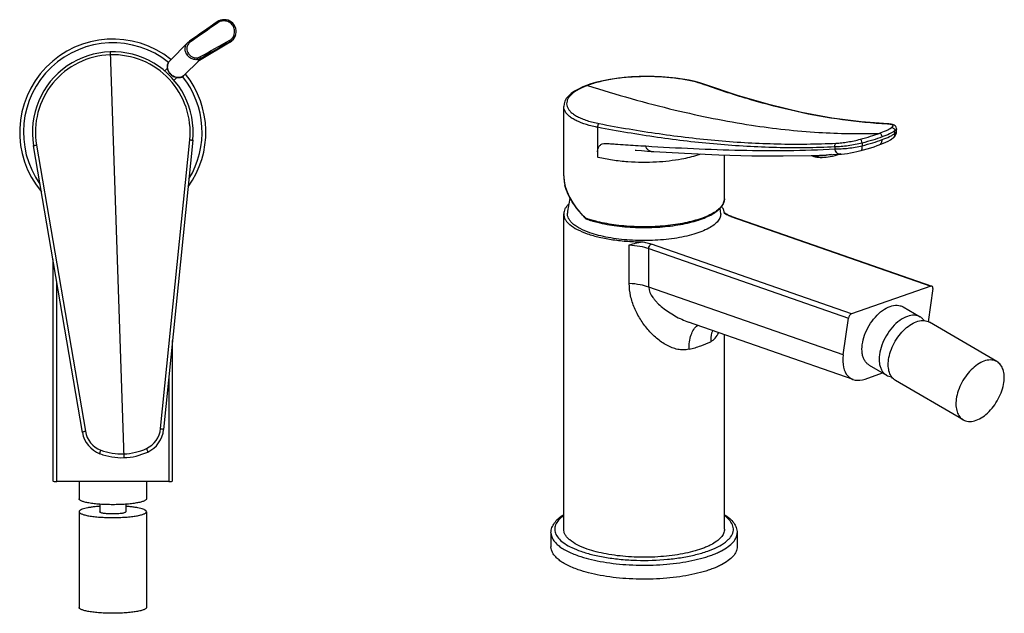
# Model space of a CAD drawing. Header units: millimetres. Extents: x 223 to 521, y -32 to 316.
# Tile 1 of 2: x 223 to 486, y -32 to 127. Entities that reach past the tile are written whole.
import ezdxf

# ---------------------------------------------------------------- set-up
doc = ezdxf.new("R2010")
doc.units = ezdxf.units.MM
doc.header["$LTSCALE"] = 30.734
doc.layers.get('0').update_dxf_attribs({"linetype": 'CONTINUOUS'})

msp = doc.modelspace()

# ---------------------------------------------------------------- linework, layer by layer
at = {"color": 7, "linetype": 'CONTINUOUS'}
for p, q in [((275.92, 126.46), (275.47, 126.19)), ((279.97, 125.4), (279.92, 125.47)), ((279.97, 125.4), (279.97, 125.4)), ((280.01, 125.35), (279.97, 125.4)), ((280.03, 125.3), (280.01, 125.35)), ((280.17, 122.17), (280.26, 122.38)), ((280.31, 122.51), (280.26, 122.38)), ((262.75, 115.81), (267.59, 120.65)), ((268.05, 121.03), (267.98, 120.98)), ((267.98, 120.98), (267.98, 120.98)), ((278.92, 120.8), (270.67, 115.92)), ((278.92, 120.8), (279.33, 121.09)), ((278.92, 120.8), (278.92, 120.8)), ((270.56, 115.84), (270.67, 115.92)), ((262.15, 113.8), (261.43, 113.08)), ((266.64, 111.92), (270.51, 115.79)), ((270.51, 115.79), (270.56, 115.84)), ((264.63, 111.33), (263.91, 110.6)), ((375.43, 109.6), (374.25, 109.19)), ((374.25, 109.19), (374.25, 109.19)), ((405.96, 109.43), (405.96, 109.43)), ((368.16, 85.01), (368.16, 103.57)), ((454.97, 98.9), (454.97, 98.9)), ((455.12, 98.89), (454.97, 98.9)), ((457.22, 96.96), (457.22, 97.61)), ((457.22, 97.61), (457.22, 97.61)), ((455.98, 94.9), (455.98, 94.9)), ((457.05, 96.11), (457.17, 96.51)), ((457.17, 96.51), (457.22, 96.96)), ((239.41, 16.37), (226.32, 93.07)), ((268.91, 94.54), (261.12, 17.12)), ((452.57, 93.3), (452.58, 93.3)), ((387.24, 91.91), (387.28, 91.9)), ((387.28, 91.9), (388.94, 91.75)), ((387.41, 91.89), (387.52, 91.89)), ((388.94, 91.75), (389.76, 91.69)), ((389.76, 91.69), (390.61, 91.62)), ((390.61, 91.62), (391.54, 91.55)), ((391.54, 91.55), (392.19, 91.51)), ((392.19, 91.51), (392.27, 91.5)), ((411.16, 78.87), (411.16, 90.6)), ((426.87, 90.35), (434.81, 90.49)), ((434.74, 90.35), (434.74, 90.35)), ((434.81, 90.49), (441.99, 90.81)), ((441.58, 90.68), (442.43, 90.96)), ((441.99, 90.81), (441.99, 90.81)), ((447.72, 91.78), (447.72, 91.78)), ((368.16, -9.52), (368.16, 74.84)), ((372.83, 74.82), (373.97, 73.61)), ((413.17, 74.16), (466.68, 55.51)), ((231.52, 62.62), (231.52, 3.39)), ((466.37, 55.49), (445.15, 48.1)), ((466.95, 54.85), (465.71, 45.97)), ((458.95, 49.95), (463.54, 47.27)), ((445.63, 30.53), (401.59, 45.88)), ((442.95, 37.13), (444.32, 46.96)), ((484.08, 35.31), (465.98, 45.85)), ((411.16, -9.52), (411.16, 42.55)), ((263.52, 3.39), (263.52, 40.94)), ((449.89, 34.39), (454.48, 31.72)), ((448.77, 30.65), (453.49, 32.3)), ((475.03, 19.75), (456.92, 30.3)), ((262.52, 3.21), (232.52, 3.21)), ((238.52, 3.21), (238.52, -1.39)), ((256.52, 3.21), (256.52, -1.39)), ((238.52, -4.84), (238.52, -30.44)), ((244.02, -2.83), (244.02, -4.84)), ((251.02, -2.83), (251.02, -4.84)), ((256.52, -4.84), (256.52, -30.44)), ((364.76, -10.46), (364.76, -14.21)), ((414.56, -10.46), (414.56, -14.21))]:
    msp.add_line(p, q, dxfattribs=at)
at = {"color": 9, "linetype": 'CONTINUOUS'}
for p, q in [((275.71, 126.01), (275.63, 125.96)), ((279.6, 125.22), (279.63, 125.17)), ((270.28, 115.72), (278.92, 120.84)), ((278.95, 120.9), (278.88, 120.87)), ((278.92, 120.84), (278.95, 120.9)), ((246.78, 118.18), (250.51, 9.63)), ((270.28, 115.72), (270.98, 116.41)), ((405.93, 109.34), (405.66, 109.43)), ((405.93, 109.34), (405.66, 109.43)), ((377.23, 97.99), (377.23, 90.06)), ((456.76, 96.33), (456.76, 97.04)), ((227.11, 93.25), (240.19, 16.7)), ((260.32, 17.4), (268.11, 94.66)), ((440.72, 92.74), (440.72, 92.23)), ((448.02, 93.78), (448.02, 93.07)), ((412.84, 74.15), (466.37, 55.49)), ((374.12, 73.69), (374.08, 73.7)), ((385.7, 56.22), (385.7, 66.53)), ((445.15, 48.1), (391.63, 66.76)), ((390.92, 55.26), (390.92, 65.57)), ((390.92, 65.57), (444.32, 46.96)), ((232.52, 3.21), (232.52, 56.76)), ((442.95, 37.13), (390.92, 55.26)), ((262.52, 31), (262.52, 3.21))]:
    msp.add_line(p, q, dxfattribs=at)
at = {"color": 7, "linetype": 'CONTINUOUS'}
for points in [[(279.92, 125.47), (279.62, 125.84), (279.25, 126.16), (278.82, 126.42), (278.36, 126.62), (277.87, 126.74), (277.37, 126.78), (276.87, 126.74), (276.38, 126.64), (275.92, 126.46)], [(280.31, 122.51), (280.43, 122.9), (280.5, 123.4), (280.5, 123.91), (280.42, 124.4), (280.26, 124.87), (280.03, 125.3)], [(279.33, 121.09), (279.66, 121.4), (279.94, 121.77), (280.17, 122.17)], [(267.98, 120.98), (267.66, 120.72), (267.59, 120.65)], [(405.96, 109.43), (404.83, 109.8), (403.32, 110.21), (401.69, 110.57), (399.97, 110.89), (398.15, 111.15), (396.26, 111.35), (394.32, 111.5), (392.33, 111.58), (390.32, 111.61), (388.31, 111.57), (386.3, 111.48), (384.32, 111.32), (382.39, 111.09), (380.51, 110.81), (378.72, 110.46), (377.02, 110.06), (375.43, 109.6)], [(374.25, 109.19), (373.24, 108.78), (372.09, 108.24), (371.06, 107.65), (370.17, 107.02), (369.43, 106.35), (368.86, 105.66), (368.47, 104.96), (368.24, 104.27), (368.16, 103.56)], [(454.97, 98.9), (447.7, 99.45), (439.9, 100.48), (431.78, 101.99), (423.37, 104), (414.67, 106.52), (405.96, 109.43)], [(457.22, 97.61), (457.21, 97.71), (457.14, 97.99), (456.99, 98.24), (456.8, 98.43), (456.58, 98.57), (456.35, 98.67), (456.09, 98.75), (455.81, 98.81), (455.48, 98.85), (455.12, 98.89)], [(452.57, 93.3), (453, 93.46), (453.68, 93.73), (454.35, 94.03), (454.98, 94.33), (455.59, 94.66), (455.98, 94.9)], [(455.98, 94.9), (456.06, 94.96), (456.35, 95.18), (456.62, 95.44), (456.86, 95.75), (457.05, 96.11)], [(447.72, 91.78), (448.39, 91.96), (449.36, 92.24), (450.29, 92.52), (451.19, 92.81), (452.05, 93.1), (452.58, 93.3)], [(392.27, 91.5), (400.46, 91.05), (409.69, 90.64), (418.49, 90.4), (426.87, 90.35)], [(434.4, 90.49), (434.43, 90.48), (434.46, 90.47), (434.49, 90.46), (434.52, 90.44), (434.55, 90.43), (434.58, 90.42), (434.61, 90.41), (434.65, 90.39), (434.68, 90.38), (434.74, 90.35)], [(434.74, 90.35), (435.05, 90.23), (435.45, 90.12), (435.88, 90.04), (436.33, 89.98), (436.8, 89.96), (437.3, 89.95), (437.82, 89.97), (438.36, 90.02), (438.92, 90.08), (439.49, 90.17), (440.11, 90.3), (440.81, 90.46), (441.58, 90.68)], [(441.99, 90.81), (442.47, 90.84), (443.26, 90.92), (444.08, 91.03), (444.91, 91.16), (445.74, 91.32), (446.55, 91.49), (447.32, 91.67), (447.72, 91.78)], [(368.16, 85.01), (368.16, 84.88), (368.27, 83.56), (368.57, 82.18), (369.05, 80.75), (369.72, 79.28), (370.58, 77.79), (371.62, 76.3), (372.83, 74.82)]]:
    msp.add_lwpolyline(points, dxfattribs=at)
at = {"color": 9, "linetype": 'CONTINUOUS'}
for centre, radius, start, end in [((281.59, 122.05), 3.68, 120.2998, 122.228), ((277.49, 123.49), 2.97, 299.4524, 308.896), ((277.34, 123.57), 2.76, 337.3629, 346.7471), ((277.35, 123.62), 3.16, 327.7132, 337.0492), ((277.45, 123.46), 3.01, 337.2618, 339.0053), ((277.33, 123.62), 3.17, 337.051, 339.2332), ((247.52, 96.69), 23.9, 51.4175, 215.4461), ((269.41, 119.04), 2.09, 138.5469, 142.0161), ((269.46, 118.99), 2.16, 133.3663, 138.5368), ((269.52, 118.93), 2.24, 126.7297, 133.3567), ((269.55, 118.89), 2.29, 125.0379, 126.7475), ((247.5, 96.71), 20.68, 91.9152, 189.6409), ((247.54, 96.71), 20.68, 354.2938, 92.0196), ((268.89, 118.93), 3.5, 299.3551, 300.5163), ((268.83, 119.04), 3.63, 293.6275, 299.3181), ((247.52, 96.69), 23.9, 328.4896, 38.5845), ((382.36, 88.2), 22.4, 110.473, 111.1498), ((454.35, 90.11), 8.77, 85.9014, 87.1547), ((386.08, 125.9), 36.92, 256.1265, 256.3874), ((395.72, 117.16), 27.82, 287.4854, 289.0343), ((377.23, 85.01), 9.07, 180.0111, 182.5019), ((377.97, 85.06), 9.81, 182.5526, 187.4234), ((379.03, 85.2), 10.88, 187.4697, 192.2997), ((379.79, 85.37), 11.65, 192.286, 194.2796), ((382.94, 97.88), 25.75, 249.5812, 249.7005), ((382.87, 97.67), 25.53, 249.7005, 249.8558), ((382.72, 97.26), 25.09, 249.9693, 250.7811), ((383.09, 98.33), 26.22, 250.7811, 251.1817), ((383.45, 99.38), 27.33, 251.1833, 251.977), ((383.87, 100.69), 28.71, 251.9772, 252.7231), ((246.68, 17.82), 6.59, 189.7248, 249.2056), ((253.76, 18.06), 6.59, 294.7215, 354.21), ((249.94, 26.43), 15.79, 249.2278, 271.9219), ((249.92, 26.42), 15.79, 272.0116, 294.7049)]:
    msp.add_arc(centre, radius, start, end, dxfattribs=at)
at = {"color": 7, "linetype": 'CONTINUOUS'}
for centre, radius, start, end in [((247.52, 96.69), 24.9, 51.345, 219.9312), ((247.52, 96.69), 21.5, 354.2554, 189.6794), ((247.52, 96.69), 24.9, 324.0739, 38.655), ((389.24, 73.41), 20.14, 163.9614, 175.3704), ((390.14, 73.42), 20.08, 4.6101, 8.4143), ((408.52, 74.83), 2.64, 1.5389, 9.1383), ((413.8, 78.54), 4.28, 233.9226, 236.3384), ((416.39, 83.55), 9.92, 246.8009, 249.2952), ((417.01, 85.18), 11.68, 249.2536, 250.7973), ((374.18, 73.82), 0.301, 224.7193, 249.5558), ((382.52, 96.21), 24.2, 249.5646, 249.9847), ((382.75, 96.83), 24.86, 249.9847, 250.3971), ((382.98, 97.47), 25.53, 250.397, 250.802), ((383.32, 98.45), 26.57, 250.8048, 251.6215), ((383.64, 99.43), 27.6, 251.6185, 251.9748), ((246.7, 17.61), 7.4, 189.6794, 249.1382), ((253.76, 17.86), 7.4, 294.7965, 354.2554), ((249.94, 26.12), 16.5, 249.1382, 294.7965)]:
    msp.add_arc(centre, radius, start, end, dxfattribs=at)
for centre, major_axis, ratio, start_param, end_param in [((466.24, 54.6), (0.497, 0.88), 0.588846, 5.302708, 6.873504), ((445.03, 47.21), (0.497, 0.88), 0.588846, 0.590319, 2.161115), ((450.02, 39.59), (4.97, 8.8), 0.588846, -4.12207, -2.551274), ((232.52, 3.39), (1, 0), 0.176327, 3.141593, 4.712389), ((262.52, 3.39), (1, 0), 0.176327, -1.570796, 0)]:
    msp.add_ellipse(centre, major_axis=major_axis, ratio=ratio, start_param=start_param, end_param=end_param, dxfattribs=at)
at = {"color": 9, "linetype": 'CONTINUOUS'}
for points, knots in [([(279.6, 125.22), (279.39, 125.53), (278.85, 126.07), (277.81, 126.5), (276.69, 126.5), (276, 126.21), (275.71, 126.01)], [0, 0, 0, 0, 0.253714, 0.505044, 0.754631, 1, 1, 1, 1]), ([(275.47, 126.19), (275.48, 126.2), (275.51, 126.19), (275.59, 126.13), (275.68, 126.07), (275.71, 126.01)], [0, 0, 0, 0, 0.109945, 0.311358, 1, 1, 1, 1]), ([(279.6, 125.22), (279.64, 125.25), (279.72, 125.3), (279.84, 125.36), (279.91, 125.39), (279.96, 125.41), (279.97, 125.4)], [0, 0, 0, 0, 0.368766, 0.696244, 0.911695, 1, 1, 1, 1]), ([(280.03, 122.94), (280.12, 123.31), (280.14, 124.1), (279.85, 124.84), (279.63, 125.17)], [0, 0, 0, 0, 0.498278, 1, 1, 1, 1]), ([(280.01, 125.34), (280, 125.35), (279.97, 125.34), (279.92, 125.32), (279.83, 125.28), (279.77, 125.25), (279.74, 125.23)], [0, 0, 0, 0, 0.085916, 0.284745, 0.602565, 1, 1, 1, 1]), ([(278.82, 121.29), (279.06, 121.42), (279.49, 121.78), (279.78, 122.25), (279.89, 122.51)], [0, 0, 0, 0, 0.495938, 1, 1, 1, 1]), ([(278.93, 121.04), (278.91, 121.08), (278.89, 121.17), (278.85, 121.25), (278.82, 121.29)], [0, 0, 0, 0, 0.463817, 1, 1, 1, 1]), ([(280.23, 122.3), (280.09, 121.98), (279.73, 121.41), (279.2, 120.99), (278.92, 120.84)], [0, 0, 0, 0, 0.518838, 1, 1, 1, 1]), ([(267.35, 117.41), (267.18, 117.66), (266.92, 118.21), (266.83, 119.11), (267.04, 119.97), (267.39, 120.45), (267.59, 120.65)], [0, 0, 0, 0, 0.25766, 0.507685, 0.752806, 1, 1, 1, 1]), ([(267.76, 120.32), (267.63, 120.15), (267.41, 119.74), (267.27, 118.82), (267.51, 118.12), (267.77, 117.73)], [0, 0, 0, 0, 0.244558, 0.490522, 1, 1, 1, 1]), ([(267.98, 120.98), (267.99, 120.98), (268.03, 120.97), (268.12, 120.9), (268.19, 120.83), (268.23, 120.77)], [0, 0, 0, 0, 0.107402, 0.316202, 1, 1, 1, 1]), ([(278.95, 120.9), (278.96, 120.92), (278.95, 120.97), (278.94, 121.02), (278.93, 121.04)], [0, 0, 0, 0, 0.37092, 1, 1, 1, 1]), ([(267.35, 117.41), (267.4, 117.47), (267.54, 117.57), (267.68, 117.67), (267.77, 117.73)], [0, 0, 0, 0, 0.428273, 1, 1, 1, 1]), ([(270.98, 116.41), (270.68, 116.25), (270.02, 116.03), (268.97, 116.12), (268.03, 116.6), (267.54, 117.12), (267.35, 117.41)], [0, 0, 0, 0, 0.246211, 0.493833, 0.745939, 1, 1, 1, 1]), ([(267.77, 117.73), (267.93, 117.47), (268.35, 117.03), (269.14, 116.6), (270.03, 116.5), (270.59, 116.68), (270.84, 116.82)], [0, 0, 0, 0, 0.256991, 0.510143, 0.756296, 1, 1, 1, 1]), ([(270.98, 116.41), (270.99, 116.43), (270.98, 116.49), (270.95, 116.58), (270.9, 116.69), (270.86, 116.78), (270.84, 116.82)], [0, 0, 0, 0, 0.124673, 0.348689, 0.657158, 1, 1, 1, 1]), ([(262.15, 113.86), (262.1, 114.22), (262.14, 114.94), (262.51, 115.57), (262.75, 115.81)], [0, 0, 0, 0, 0.512345, 1, 1, 1, 1]), ([(262.61, 112.67), (262.55, 112.76), (262.33, 113.13), (262.19, 113.55), (262.15, 113.86)], [0, 0, 0, 0, 0.255207, 1, 1, 1, 1]), ([(270.42, 115.74), (270.41, 115.73), (270.37, 115.72), (270.32, 115.72), (270.28, 115.72)], [0, 0, 0, 0, 0.232455, 1, 1, 1, 1]), ([(266.64, 111.92), (266.38, 111.67), (265.71, 111.28), (264.54, 111.26), (263.42, 111.74), (262.83, 112.33), (262.61, 112.67)], [0, 0, 0, 0, 0.231578, 0.475783, 0.73476, 1, 1, 1, 1]), ([(405.66, 109.43), (404.64, 109.8), (402.38, 110.42), (398.71, 111.07), (394.63, 111.47), (390.33, 111.61), (385.99, 111.46), (381.82, 111.02), (377.99, 110.29), (375.61, 109.6), (374.53, 109.19)], [0, 0, 0, 0, 0.102963, 0.222319, 0.35368, 0.491688, 0.630739, 0.765219, 0.889794, 1, 1, 1, 1]), ([(374.28, 109.1), (373.4, 108.75), (372.16, 108.19), (370.75, 107.25), (369.96, 106.54), (369.38, 105.82), (369.03, 105.06), (368.91, 104.29), (369.05, 103.53), (369.42, 102.79), (370.02, 102.1), (370.83, 101.44), (371.84, 100.83), (373.05, 100.27), (374.99, 99.57), (376.56, 99.19), (377.67, 98.98)], [0, 0, 0, 0, 0.154419, 0.219515, 0.276588, 0.326345, 0.370352, 0.41101, 0.451454, 0.494964, 0.544036, 0.60019, 0.664258, 0.736579, 0.816971, 1, 1, 1, 1]), ([(374.53, 109.19), (382.26, 106.74), (396.76, 102.61), (417.45, 98.42), (435.74, 96.4), (447.2, 96.22), (452.6, 96.38)], [0, 0, 0, 0, 0.306351, 0.568259, 0.796107, 1, 1, 1, 1]), ([(405.66, 109.43), (405.73, 109.45), (405.84, 109.46), (405.93, 109.44), (405.96, 109.43)], [0, 0, 0, 0, 0.743635, 1, 1, 1, 1]), ([(454.78, 98.87), (450.75, 99.07), (442.61, 99.84), (430.41, 102.06), (418.13, 105.24), (410, 107.9), (405.93, 109.34)], [0, 0, 0, 0, 0.241509, 0.488494, 0.741371, 1, 1, 1, 1]), ([(374.99, 98.51), (374.01, 98.78), (372.62, 99.24), (370.96, 100.05), (369.98, 100.67), (369.19, 101.34), (368.61, 102.05), (368.25, 102.79), (368.16, 103.31), (368.16, 103.56)], [0, 0, 0, 0, 0.339036, 0.484805, 0.614236, 0.727904, 0.827671, 0.916741, 1, 1, 1, 1]), ([(377.23, 97.99), (377.04, 98.03), (376.28, 98.18), (375.54, 98.36), (374.99, 98.51)], [0, 0, 0, 0, 0.258579, 1, 1, 1, 1]), ([(377.23, 97.99), (377.22, 98.2), (377.28, 98.51), (377.47, 98.83), (377.6, 98.95), (377.67, 98.98)], [0, 0, 0, 0, 0.548853, 0.806442, 1, 1, 1, 1]), ([(440.72, 92.74), (435.5, 92.5), (424.98, 92.39), (409.13, 93.3), (393.17, 95.17), (382.55, 96.98), (377.23, 97.99)], [0, 0, 0, 0, 0.245435, 0.493933, 0.745516, 1, 1, 1, 1]), ([(377.67, 98.98), (382.98, 97.96), (393.58, 96.17), (409.51, 94.29), (425.33, 93.39), (435.83, 93.5), (441.04, 93.74)], [0, 0, 0, 0, 0.254561, 0.506159, 0.75462, 1, 1, 1, 1]), ([(452.6, 96.38), (453.24, 96.62), (454.35, 97.07), (455.42, 97.62), (455.86, 97.91)], [0, 0, 0, 0, 0.569105, 1, 1, 1, 1]), ([(455.28, 98.83), (455.26, 98.83), (455.16, 98.84), (455.05, 98.85), (454.97, 98.86)], [0, 0, 0, 0, 0.238749, 1, 1, 1, 1]), ([(455.86, 97.91), (455.93, 97.96), (456.06, 98.06), (456.21, 98.21), (456.28, 98.36), (456.24, 98.52), (456.1, 98.63), (455.79, 98.76), (455.5, 98.8), (455.28, 98.83)], [0, 0, 0, 0, 0.154773, 0.270012, 0.354086, 0.427109, 0.51703, 0.640114, 1, 1, 1, 1]), ([(455.86, 97.91), (455.96, 97.92), (456.2, 97.9), (456.52, 97.7), (456.72, 97.39), (456.77, 97.15), (456.76, 97.04)], [0, 0, 0, 0, 0.228334, 0.492667, 0.761935, 1, 1, 1, 1]), ([(457.18, 97.47), (457.17, 97.45), (457.12, 97.36), (457.06, 97.28), (457, 97.23)], [0, 0, 0, 0, 0.217348, 1, 1, 1, 1]), ([(457.22, 97.61), (457.22, 97.6), (457.21, 97.55), (457.2, 97.5), (457.18, 97.47)], [0, 0, 0, 0, 0.235913, 1, 1, 1, 1]), ([(447.54, 94.8), (448.45, 95.05), (450.15, 95.53), (451.82, 96.09), (452.6, 96.38)], [0, 0, 0, 0, 0.531063, 1, 1, 1, 1]), ([(453.34, 95.42), (452.52, 95.11), (450.76, 94.53), (448.98, 94.02), (448.02, 93.78)], [0, 0, 0, 0, 0.469012, 1, 1, 1, 1]), ([(453.34, 95.42), (453.34, 95.53), (453.31, 95.71), (453.21, 95.93), (453.09, 96.14), (452.89, 96.32), (452.68, 96.38), (452.6, 96.38)], [0, 0, 0, 0, 0.254978, 0.399201, 0.544108, 0.803731, 1, 1, 1, 1]), ([(456.76, 97.04), (456.31, 96.73), (455.18, 96.15), (454.01, 95.67), (453.34, 95.42)], [0, 0, 0, 0, 0.431437, 1, 1, 1, 1]), ([(453.34, 94.69), (454.01, 94.95), (454.96, 95.33), (456.09, 95.91), (456.55, 96.19), (456.76, 96.33)], [0, 0, 0, 0, 0.567651, 0.801533, 1, 1, 1, 1]), ([(456.76, 96.33), (456.75, 96.06), (456.61, 95.49), (456.22, 95.06), (455.98, 94.9)], [0, 0, 0, 0, 0.496505, 1, 1, 1, 1]), ([(457, 97.23), (456.99, 97.22), (456.91, 97.15), (456.83, 97.08), (456.76, 97.04)], [0, 0, 0, 0, 0.227094, 1, 1, 1, 1]), ([(456.76, 96.33), (456.83, 96.39), (456.95, 96.48), (457.13, 96.68), (457.22, 96.85), (457.22, 96.96)], [0, 0, 0, 0, 0.325374, 0.594748, 1, 1, 1, 1]), ([(226.32, 93.07), (226.32, 93.08), (226.35, 93.09), (226.38, 93.1), (226.46, 93.12), (226.56, 93.14), (226.68, 93.17), (226.87, 93.21), (227.01, 93.23), (227.11, 93.25)], [0, 0, 0, 0, 0.018875, 0.072905, 0.166206, 0.295713, 0.455366, 0.633865, 1, 1, 1, 1]), ([(268.11, 94.66), (268.21, 94.65), (268.36, 94.63), (268.54, 94.61), (268.67, 94.59), (268.77, 94.57), (268.85, 94.56), (268.88, 94.55), (268.91, 94.54), (268.91, 94.54)], [0, 0, 0, 0, 0.366135, 0.544634, 0.704287, 0.833794, 0.927095, 0.981125, 1, 1, 1, 1]), ([(377.23, 91.43), (377.23, 91.75), (377.32, 92.36), (377.76, 93.14), (378.47, 93.64), (379.03, 93.72), (379.3, 93.7)], [0, 0, 0, 0, 0.275274, 0.525821, 0.761114, 1, 1, 1, 1]), ([(379.3, 93.7), (379.53, 93.68), (379.98, 93.65), (380.88, 93.59), (382.46, 93.48), (385.61, 93.28), (388.31, 93.11), (390.12, 93)], [0, 0, 0, 0, 0.062503, 0.125038, 0.250096, 0.500155, 1, 1, 1, 1]), ([(390.12, 93), (390.11, 92.77), (390.29, 92.3), (390.86, 91.85), (391.53, 91.59), (392.01, 91.52), (392.25, 91.5)], [0, 0, 0, 0, 0.241533, 0.490241, 0.743992, 1, 1, 1, 1]), ([(390.12, 93), (394.36, 92.74), (402.83, 92.27), (415.52, 91.81), (428.15, 91.72), (436.54, 92), (440.72, 92.23)], [0, 0, 0, 0, 0.251823, 0.502695, 0.7522, 1, 1, 1, 1]), ([(440.72, 92.74), (440.7, 92.84), (440.68, 93.05), (440.73, 93.41), (440.89, 93.67), (441.04, 93.74)], [0, 0, 0, 0, 0.275952, 0.565961, 1, 1, 1, 1]), ([(448.02, 93.78), (447.41, 93.62), (446.16, 93.34), (444.28, 93.02), (442.46, 92.81), (441.28, 92.74), (440.72, 92.74)], [0, 0, 0, 0, 0.257151, 0.520491, 0.772995, 1, 1, 1, 1]), ([(440.72, 92.23), (441.28, 92.22), (442.46, 92.25), (444.28, 92.4), (446.16, 92.67), (447.41, 92.93), (448.02, 93.07)], [0, 0, 0, 0, 0.227209, 0.479639, 0.742864, 1, 1, 1, 1]), ([(441.99, 90.81), (441.85, 90.8), (441.54, 90.87), (441.16, 91.2), (440.88, 91.67), (440.76, 92.04), (440.72, 92.23)], [0, 0, 0, 0, 0.200063, 0.438484, 0.713903, 1, 1, 1, 1]), ([(441.04, 93.74), (441.54, 93.76), (442.59, 93.85), (444.77, 94.16), (446.43, 94.51), (447.54, 94.8)], [0, 0, 0, 0, 0.22669, 0.479205, 1, 1, 1, 1]), ([(448.02, 93.78), (448, 94.01), (447.91, 94.34), (447.72, 94.68), (447.6, 94.79), (447.54, 94.81)], [0, 0, 0, 0, 0.600161, 0.854564, 1, 1, 1, 1]), ([(447.72, 91.78), (447.88, 91.82), (447.99, 92.1), (448.04, 92.39), (448.06, 92.69), (448.04, 92.92), (448.02, 93.07)], [0, 0, 0, 0, 0.360288, 0.501059, 0.657703, 1, 1, 1, 1]), ([(448.02, 93.07), (448.98, 93.31), (450.76, 93.81), (452.52, 94.39), (453.34, 94.69)], [0, 0, 0, 0, 0.530797, 1, 1, 1, 1]), ([(452.58, 93.3), (452.69, 93.34), (452.92, 93.48), (453.16, 93.82), (453.31, 94.24), (453.34, 94.54), (453.34, 94.69)], [0, 0, 0, 0, 0.220334, 0.461866, 0.725379, 1, 1, 1, 1]), ([(439.84, 90.71), (439.37, 90.62), (438.64, 90.51), (437.66, 90.39), (436.92, 90.33), (436.21, 90.28), (435.58, 90.26), (435.11, 90.28), (434.86, 90.31), (434.77, 90.34)], [0, 0, 0, 0, 0.283086, 0.430501, 0.579189, 0.723072, 0.850069, 0.944728, 1, 1, 1, 1]), ([(373.96, 73.75), (373.28, 74.43), (372.03, 75.81), (369.99, 78.62), (368.89, 80.93), (368.49, 82.49)], [0, 0, 0, 0, 0.276278, 0.535948, 1, 1, 1, 1]), ([(411.08, 78.22), (411, 77.88), (410.67, 77.17), (409.84, 76.22), (408.68, 75.33), (407.21, 74.5), (405.44, 73.74), (403.4, 73.07), (401.13, 72.5), (397.76, 71.87), (393.26, 71.39), (387.74, 71.32), (382.35, 71.73), (378.87, 72.35), (377.23, 72.75)], [0, 0, 0, 0, 0.029503, 0.063687, 0.103972, 0.150898, 0.204442, 0.264204, 0.329529, 0.399581, 0.549818, 0.706181, 0.859259, 1, 1, 1, 1]), ([(411.16, 78.87), (411.16, 78.7), (411.14, 78.49), (411.09, 78.27), (411.08, 78.22)], [0, 0, 0, 0, 0.746891, 1, 1, 1, 1]), ([(412.84, 74.15), (412.68, 74.21), (412.11, 74.42), (411.55, 74.68), (411.16, 74.9)], [0, 0, 0, 0, 0.27196, 1, 1, 1, 1]), ([(412.84, 74.15), (412.87, 74.16), (412.98, 74.19), (413.1, 74.18), (413.17, 74.16)], [0, 0, 0, 0, 0.264734, 1, 1, 1, 1]), ([(373.96, 73.75), (373.96, 73.74), (373.94, 73.69), (373.94, 73.63), (373.97, 73.61)], [0, 0, 0, 0, 0.298857, 1, 1, 1, 1]), ([(374.07, 73.54), (374.07, 73.54), (374.03, 73.56), (374, 73.59), (373.99, 73.62)], [0, 0, 0, 0, 0.235435, 1, 1, 1, 1]), ([(377.23, 72.75), (377.07, 72.79), (376.44, 72.95), (375.81, 73.13), (375.35, 73.27)], [0, 0, 0, 0, 0.256768, 1, 1, 1, 1]), ([(385.7, 66.53), (386.64, 66.47), (388.41, 66.27), (390.14, 65.84), (390.92, 65.57)], [0, 0, 0, 0, 0.53373, 1, 1, 1, 1]), ([(389.46, 67.34), (389.66, 67.3), (390.39, 67.14), (391.11, 66.94), (391.63, 66.76)], [0, 0, 0, 0, 0.264597, 1, 1, 1, 1]), ([(390.92, 65.57), (390.92, 65.7), (390.97, 66.02), (391.19, 66.46), (391.48, 66.7), (391.63, 66.76)], [0, 0, 0, 0, 0.263598, 0.660317, 1, 1, 1, 1]), ([(401.69, 38.63), (401.2, 38.52), (400.18, 38.4), (398.65, 38.56), (397.14, 39.01), (395.19, 39.91), (392.94, 41.51), (390.59, 43.89), (388.59, 46.63), (387.01, 49.64), (385.95, 52.87), (385.7, 55.11), (385.7, 56.22)], [0, 0, 0, 0, 0.057344, 0.115536, 0.174941, 0.235618, 0.359904, 0.487069, 0.615741, 0.744819, 0.873225, 1, 1, 1, 1]), ([(390.92, 55.26), (390.17, 55.52), (388.44, 55.95), (386.68, 56.16), (385.7, 56.22)], [0, 0, 0, 0, 0.447269, 1, 1, 1, 1]), ([(390.92, 55.26), (390.92, 54.25), (391.56, 52.97), (392.57, 51.72), (393.42, 50.81), (394.62, 49.74), (396.21, 48.58), (397.92, 47.52), (399.72, 46.61), (400.96, 46.1), (401.59, 45.88)], [0, 0, 0, 0, 0.205832, 0.265678, 0.327845, 0.457214, 0.591189, 0.727576, 0.864473, 1, 1, 1, 1]), ([(401.69, 38.63), (401.69, 39.29), (401.78, 40.6), (402.27, 42.87), (403.17, 44.46), (404.03, 45.05)], [0, 0, 0, 0, 0.283283, 0.554545, 1, 1, 1, 1]), ([(407.96, 43.66), (407.87, 43.42), (407.59, 42.44), (407.48, 41.41), (407.48, 40.65)], [0, 0, 0, 0, 0.251965, 1, 1, 1, 1]), ([(407.48, 40.65), (407.94, 40.89), (408.8, 41.61), (409.38, 42.56), (409.64, 43.07)], [0, 0, 0, 0, 0.473921, 1, 1, 1, 1]), ([(401.69, 38.63), (402.76, 38.88), (404.74, 39.44), (406.64, 40.22), (407.48, 40.65)], [0, 0, 0, 0, 0.537512, 1, 1, 1, 1]), ([(239.41, 16.37), (239.4, 16.4), (239.45, 16.46), (239.53, 16.51), (239.67, 16.58), (239.9, 16.65), (240.09, 16.69), (240.19, 16.7)], [0, 0, 0, 0, 0.107162, 0.204459, 0.332542, 0.656379, 1, 1, 1, 1]), ([(260.32, 17.4), (260.42, 17.39), (260.61, 17.36), (260.84, 17.31), (260.99, 17.24), (261.07, 17.2), (261.12, 17.15), (261.12, 17.12)], [0, 0, 0, 0, 0.343621, 0.667458, 0.795541, 0.892838, 1, 1, 1, 1]), ([(244.07, 10.7), (244.06, 10.7), (244.05, 10.74), (244.06, 10.79), (244.08, 10.89), (244.13, 11.08), (244.22, 11.34), (244.3, 11.55), (244.34, 11.66)], [0, 0, 0, 0, 0.024109, 0.082067, 0.18133, 0.317805, 0.661626, 1, 1, 1, 1]), ([(256.52, 12.08), (256.57, 11.97), (256.67, 11.77), (256.77, 11.51), (256.83, 11.33), (256.86, 11.23), (256.87, 11.18), (256.87, 11.14), (256.86, 11.14)], [0, 0, 0, 0, 0.338429, 0.682265, 0.818727, 0.917971, 0.975907, 1, 1, 1, 1]), ([(368.14, -5.9), (367.65, -6.25), (366.81, -6.97), (366.06, -8.08), (365.79, -8.98), (365.74, -9.64), (365.84, -10.29), (366.18, -11.19), (367.02, -12.29), (368.5, -13.46), (370.45, -14.53), (371.95, -15.13), (372.76, -15.41)], [0, 0, 0, 0, 0.127184, 0.232357, 0.279531, 0.325128, 0.371067, 0.419218, 0.527788, 0.659331, 0.816851, 1, 1, 1, 1]), ([(372.76, -15.41), (373.81, -15.78), (376.07, -16.42), (379.68, -17.13), (383.58, -17.62), (389.05, -17.94), (394.53, -17.78), (399.8, -17.11), (403.39, -16.39), (406.57, -15.47), (409.24, -14.37), (411.07, -13.29), (412.19, -12.34), (412.98, -11.45), (413.49, -10.45), (413.59, -9.42), (413.42, -8.39), (412.85, -7.41), (412, -6.53), (411.48, -6.11), (411.19, -5.9)], [0, 0, 0, 0, 0.069024, 0.145456, 0.227406, 0.312755, 0.484385, 0.566147, 0.642298, 0.71098, 0.770743, 0.820757, 0.842153, 0.861318, 0.894242, 0.909384, 0.924632, 0.958307, 0.978011, 1, 1, 1, 1]), ([(364.76, -10.46), (364.76, -10.74), (364.85, -11.34), (365.23, -12.2), (365.84, -13.03), (366.68, -13.83), (367.73, -14.6), (369.5, -15.61), (371, -16.22), (372.05, -16.59)], [0, 0, 0, 0, 0.085428, 0.176473, 0.277651, 0.391916, 0.520948, 0.665467, 1, 1, 1, 1]), ([(372.05, -16.59), (372.97, -16.91), (374.91, -17.49), (379.14, -18.41), (384.92, -19.1), (390.88, -19.2), (395.68, -18.91), (399.14, -18.52), (402.39, -17.95), (404.94, -17.34), (406.81, -16.76), (408.09, -16.31), (409.27, -15.82), (410.65, -15.16), (412.11, -14.28), (413.47, -13.1), (414.35, -11.83), (414.56, -10.89), (414.56, -10.46)], [0, 0, 0, 0, 0.063278, 0.132546, 0.284021, 0.4435, 0.522507, 0.599012, 0.671598, 0.738981, 0.770376, 0.800075, 0.827983, 0.85403, 0.900352, 0.939177, 0.971559, 1, 1, 1, 1])]:
    msp.add_open_spline(points, degree=3, knots=knots, dxfattribs=at)
at = {"color": 7, "linetype": 'CONTINUOUS'}
for points in [[(275.47, 126.19), (273, 124.47), (270.52, 122.75), (268.05, 121.03)], [(373.97, 73.74), (373.97, 73.72), (373.97, 73.69), (373.97, 73.67)]]:
    msp.add_open_spline(points, degree=3, dxfattribs=at)
at = {"color": 9, "linetype": 'CONTINUOUS'}
for points in [[(275.63, 125.96), (273.17, 124.23), (270.7, 122.5), (268.23, 120.77)], [(270.84, 116.82), (273.5, 118.31), (276.16, 119.8), (278.82, 121.29)], [(280.02, 121.93), (279.84, 121.65), (279.61, 121.39), (279.35, 121.18)], [(278.88, 120.87), (276.25, 119.38), (273.61, 117.9), (270.98, 116.41)], [(270.51, 115.79), (270.49, 115.77), (270.46, 115.75), (270.42, 115.74)], [(374.53, 109.19), (374.44, 109.22), (374.34, 109.22), (374.25, 109.19)], [(454.78, 98.87), (454.84, 98.89), (454.9, 98.9), (454.97, 98.9)], [(434.77, 90.34), (434.76, 90.34), (434.75, 90.35), (434.74, 90.35)], [(373.99, 73.62), (373.98, 73.64), (373.97, 73.65), (373.97, 73.67)]]:
    msp.add_open_spline(points, degree=3, dxfattribs=at)
at = {"color": 7, "linetype": 'CONTINUOUS'}
for points, knots in [([(262.75, 115.81), (262.51, 115.57), (262.13, 114.93), (262.09, 114.21), (262.14, 113.85)], [0, 0, 0, 0, 0.48884, 1, 1, 1, 1]), ([(262.14, 113.85), (262.15, 113.78), (262.2, 113.5), (262.3, 113.22), (262.39, 113.02)], [0, 0, 0, 0, 0.246215, 1, 1, 1, 1]), ([(262.39, 113.02), (262.58, 112.63), (263.15, 111.91), (264.32, 111.29), (265.42, 111.25), (266.18, 111.54), (266.5, 111.78), (266.64, 111.92)], [0, 0, 0, 0, 0.261899, 0.520806, 0.765779, 0.883916, 1, 1, 1, 1]), ([(377.39, 90.02), (378.65, 89.72), (381.29, 89.22), (386.49, 88.67), (392.7, 88.62), (398.98, 89.31), (402.65, 90.17), (404.08, 90.62)], [0, 0, 0, 0, 0.143598, 0.298424, 0.581544, 0.832862, 1, 1, 1, 1]), ([(369.5, 77.44), (369.29, 77.24), (368.92, 76.84), (368.49, 76.19), (368.22, 75.52), (368.16, 75.06), (368.16, 74.84)], [0, 0, 0, 0, 0.286019, 0.542796, 0.777433, 1, 1, 1, 1]), ([(377.18, 72.58), (378.88, 72.16), (382.5, 71.51), (388.09, 71.11), (393.81, 71.23), (398.44, 71.77), (401.86, 72.49), (404.14, 73.12), (406.15, 73.86), (407.87, 74.69), (409.26, 75.61), (410.32, 76.6), (411, 77.69), (411.16, 78.49), (411.16, 78.87)], [0, 0, 0, 0, 0.142776, 0.298368, 0.456795, 0.60774, 0.677421, 0.741835, 0.800175, 0.851903, 0.896875, 0.935561, 0.969167, 1, 1, 1, 1]), ([(411.13, 75.25), (411.08, 75.52), (410.91, 76.08), (410.59, 76.57), (410.41, 76.81)], [0, 0, 0, 0, 0.475039, 1, 1, 1, 1]), ([(368.16, 74.84), (368.16, 74.59), (368.24, 74.08), (368.56, 73.33), (369.09, 72.61), (370.12, 71.63), (371.91, 70.52), (373.54, 69.86), (374.46, 69.54)], [0, 0, 0, 0, 0.085462, 0.176544, 0.277763, 0.392073, 0.665333, 1, 1, 1, 1]), ([(375.17, 69.78), (374.27, 70.1), (373, 70.62), (371.51, 71.49), (370.63, 72.15), (369.95, 72.83), (369.46, 73.55), (369.18, 74.29), (369.15, 74.79), (369.17, 75.04)], [0, 0, 0, 0, 0.337227, 0.481995, 0.610569, 0.723851, 0.823881, 0.914182, 1, 1, 1, 1]), ([(410.15, 75.04), (410.18, 74.68), (410.07, 73.9), (409.42, 72.83), (408.34, 71.83), (406.88, 70.91), (405.04, 70.07), (402.87, 69.34), (400.42, 68.72), (396.74, 68.06), (391.83, 67.63), (385.9, 67.71), (381.08, 68.27), (377.55, 69.04), (375.93, 69.52), (375.17, 69.78)], [0, 0, 0, 0, 0.028304, 0.059989, 0.097927, 0.14341, 0.196669, 0.257296, 0.324464, 0.397061, 0.553114, 0.713706, 0.86643, 0.936263, 1, 1, 1, 1]), ([(411.1, 75.22), (411.12, 75.21), (411.17, 75.16), (411.23, 75.12), (411.28, 75.08)], [0, 0, 0, 0, 0.238262, 1, 1, 1, 1]), ([(411.43, 74.98), (411.5, 74.93), (411.84, 74.72), (412.19, 74.55), (412.48, 74.43)], [0, 0, 0, 0, 0.222376, 1, 1, 1, 1]), ([(375.1, 73.18), (375.27, 73.13), (375.96, 72.91), (376.65, 72.72), (377.18, 72.58)], [0, 0, 0, 0, 0.241999, 1, 1, 1, 1]), ([(374.46, 69.54), (375.51, 69.17), (377.79, 68.53), (381.43, 67.86), (385.37, 67.45), (388.08, 67.35), (389.46, 67.34)], [0, 0, 0, 0, 0.219812, 0.464875, 0.727752, 1, 1, 1, 1]), ([(385.7, 66.53), (386.31, 66.72), (387.22, 67), (388.48, 67.28), (389.14, 67.34), (389.46, 67.34)], [0, 0, 0, 0, 0.494001, 0.745829, 1, 1, 1, 1]), ([(449.89, 34.39), (449.64, 34.54), (449.18, 34.9), (448.64, 35.62), (448.24, 36.5), (447.92, 37.92), (447.96, 39.96), (448.61, 42.5), (449.8, 45.01), (451.43, 47.25), (453.33, 49.02), (454.79, 49.84), (455.52, 50.09)], [0, 0, 0, 0, 0.043985, 0.089909, 0.139308, 0.193115, 0.314535, 0.451984, 0.598232, 0.744045, 0.880268, 1, 1, 1, 1]), ([(455.52, 50.09), (456.11, 50.3), (457.03, 50.47), (458.2, 50.3), (458.71, 50.08), (458.95, 49.95)], [0, 0, 0, 0, 0.53104, 0.770151, 1, 1, 1, 1]), ([(460.12, 47.42), (459.39, 47.16), (457.93, 46.34), (456.03, 44.57), (454.4, 42.33), (453.2, 39.82), (452.55, 37.28), (452.51, 35.24), (452.84, 33.82), (453.23, 32.94), (453.78, 32.22), (454.24, 31.86), (454.48, 31.72)], [0, 0, 0, 0, 0.119732, 0.255955, 0.401768, 0.548016, 0.685465, 0.806885, 0.860692, 0.910091, 0.956015, 1, 1, 1, 1]), ([(463.54, 47.27), (463.31, 47.41), (462.79, 47.62), (461.62, 47.8), (460.71, 47.62), (460.12, 47.42)], [0, 0, 0, 0, 0.229849, 0.46896, 1, 1, 1, 1]), ([(455.09, 35.86), (455.19, 36.61), (455.57, 38.13), (456.52, 40.31), (457.82, 42.34), (459.38, 44.07), (461.09, 45.38), (462.83, 46.18), (464.28, 46.37), (465.31, 46.17), (465.77, 45.97), (465.98, 45.85)], [0, 0, 0, 0, 0.136543, 0.281306, 0.427651, 0.56865, 0.698255, 0.812513, 0.911175, 0.956305, 1, 1, 1, 1]), ([(464.6, 46.28), (464.46, 46.49), (464.14, 46.86), (463.75, 47.15), (463.54, 47.27)], [0, 0, 0, 0, 0.507866, 1, 1, 1, 1]), ([(456.92, 30.3), (456.55, 30.52), (455.85, 31.15), (455.21, 32.47), (454.94, 34.09), (455, 35.25), (455.09, 35.86)], [0, 0, 0, 0, 0.2105, 0.441111, 0.703591, 1, 1, 1, 1]), ([(484.08, 35.31), (483.88, 35.43), (483.42, 35.63), (482.39, 35.82), (480.93, 35.64), (479.19, 34.84), (477.49, 33.53), (475.93, 31.8), (474.63, 29.77), (473.67, 27.59), (473.3, 26.06), (473.19, 25.31)], [0, 0, 0, 0, 0.043695, 0.088825, 0.187487, 0.301745, 0.431349, 0.572349, 0.718694, 0.863457, 1, 1, 1, 1]), ([(485.92, 29.75), (486, 30.35), (486.07, 31.51), (485.8, 33.13), (485.15, 34.46), (484.46, 35.09), (484.08, 35.31)], [0, 0, 0, 0, 0.296409, 0.558889, 0.7895, 1, 1, 1, 1]), ([(454.48, 31.72), (454.69, 31.6), (455.14, 31.4), (455.62, 31.31), (455.87, 31.28)], [0, 0, 0, 0, 0.492144, 1, 1, 1, 1]), ([(475.03, 19.75), (475.24, 19.63), (475.69, 19.43), (476.72, 19.24), (478.18, 19.43), (479.92, 20.23), (481.63, 21.54), (483.18, 23.27), (484.48, 25.29), (485.44, 27.47), (485.81, 29), (485.92, 29.75)], [0, 0, 0, 0, 0.043695, 0.088825, 0.187487, 0.301745, 0.431349, 0.572349, 0.718694, 0.863457, 1, 1, 1, 1]), ([(473.19, 25.31), (473.11, 24.71), (473.04, 23.55), (473.32, 21.93), (473.96, 20.6), (474.65, 19.97), (475.03, 19.75)], [0, 0, 0, 0, 0.296409, 0.558889, 0.7895, 1, 1, 1, 1]), ([(247.52, -2.95), (246.93, -2.95), (245.78, -2.93), (244.12, -2.85), (242.58, -2.71), (241.23, -2.52), (240.25, -2.32), (239.6, -2.14), (239.22, -2), (238.92, -1.86), (238.7, -1.71), (238.56, -1.56), (238.52, -1.44), (238.52, -1.39)], [0, 0, 0, 0, 0.187647, 0.368392, 0.535376, 0.682619, 0.804891, 0.855409, 0.898408, 0.933752, 0.96166, 0.982988, 1, 1, 1, 1]), ([(256.52, -1.39), (256.52, -1.44), (256.48, -1.56), (256.33, -1.71), (256.11, -1.86), (255.81, -2), (255.43, -2.14), (254.79, -2.32), (253.81, -2.52), (252.46, -2.71), (250.92, -2.85), (249.25, -2.93), (248.1, -2.95), (247.52, -2.95)], [0, 0, 0, 0, 0.017012, 0.03834, 0.066248, 0.101592, 0.144591, 0.195109, 0.317381, 0.464624, 0.631608, 0.812353, 1, 1, 1, 1]), ([(244.01, -3.4), (243.62, -3.42), (242.87, -3.49), (241.81, -3.62), (240.86, -3.77), (240.06, -3.95), (239.42, -4.14), (238.99, -4.32), (238.74, -4.48), (238.59, -4.62), (238.52, -4.75), (238.52, -4.84)], [0, 0, 0, 0, 0.201154, 0.38581, 0.550306, 0.691475, 0.806941, 0.895355, 0.929596, 0.957699, 1, 1, 1, 1]), ([(238.52, -4.84), (238.52, -4.89), (238.56, -5.01), (238.7, -5.16), (238.92, -5.31), (239.22, -5.45), (239.6, -5.58), (240.25, -5.77), (241.23, -5.97), (242.58, -6.15), (244.12, -6.29), (245.78, -6.38), (247.52, -6.41), (249.25, -6.38), (250.92, -6.29), (252.46, -6.15), (253.81, -5.97), (254.79, -5.77), (255.43, -5.58), (255.81, -5.45), (256.11, -5.31), (256.33, -5.16), (256.48, -5.01), (256.52, -4.89), (256.52, -4.84)], [0, 0, 0, 0, 0.0085, 0.019165, 0.033122, 0.050798, 0.072291, 0.097556, 0.15869, 0.232305, 0.315812, 0.40616, 0.5, 0.59384, 0.684188, 0.767694, 0.84131, 0.902444, 0.927709, 0.949202, 0.966878, 0.980835, 0.9915, 1, 1, 1, 1]), ([(247.52, -5.44), (247.07, -5.44), (246.42, -5.42), (245.6, -5.35), (245.07, -5.28), (244.64, -5.19), (244.35, -5.1), (244.17, -5.02), (244.07, -4.95), (244.02, -4.88), (244.02, -4.84)], [0, 0, 0, 0, 0.368727, 0.535875, 0.683212, 0.805633, 0.89918, 0.93457, 0.962489, 1, 1, 1, 1]), ([(251.02, -4.84), (251.02, -4.88), (250.96, -4.95), (250.86, -5.02), (250.69, -5.1), (250.4, -5.19), (249.96, -5.28), (249.44, -5.35), (248.61, -5.42), (247.96, -5.44), (247.52, -5.44)], [0, 0, 0, 0, 0.037511, 0.06543, 0.10082, 0.194367, 0.316788, 0.464125, 0.631273, 1, 1, 1, 1]), ([(256.52, -4.84), (256.52, -4.75), (256.45, -4.62), (256.3, -4.48), (256.05, -4.32), (255.62, -4.14), (254.97, -3.95), (254.17, -3.77), (253.23, -3.62), (252.16, -3.49), (251.41, -3.42), (251.02, -3.4)], [0, 0, 0, 0, 0.042301, 0.070404, 0.104645, 0.193059, 0.308525, 0.449694, 0.61419, 0.798846, 1, 1, 1, 1]), ([(364.76, -10.46), (364.76, -9.99), (364.94, -9.05), (365.66, -7.75), (366.75, -6.59), (367.65, -5.94), (368.14, -5.63)], [0, 0, 0, 0, 0.226308, 0.460272, 0.715655, 1, 1, 1, 1]), ([(411.18, -5.62), (411.67, -5.94), (412.57, -6.59), (413.66, -7.75), (414.39, -9.04), (414.56, -9.99), (414.56, -10.46)], [0, 0, 0, 0, 0.284315, 0.539499, 0.774113, 1, 1, 1, 1]), ([(374.46, -14.82), (373.54, -14.5), (371.91, -13.83), (370.12, -12.72), (369.09, -11.74), (368.56, -11.02), (368.24, -10.28), (368.16, -9.77), (368.16, -9.52)], [0, 0, 0, 0, 0.334667, 0.607927, 0.722237, 0.823456, 0.914538, 1, 1, 1, 1]), ([(411.16, -9.52), (411.16, -9.89), (410.98, -10.7), (410.22, -11.8), (409.05, -12.82), (407.78, -13.58), (406.59, -14.15), (405.19, -14.73), (403.23, -15.37), (400.65, -15.99), (397.84, -16.48), (394.86, -16.82), (390.71, -17.07), (385.57, -16.98), (380.58, -16.39), (376.92, -15.59), (375.25, -15.09), (374.46, -14.82)], [0, 0, 0, 0, 0.028441, 0.060824, 0.09965, 0.145972, 0.172019, 0.199928, 0.261008, 0.328392, 0.40098, 0.477485, 0.556493, 0.715975, 0.867452, 0.936721, 1, 1, 1, 1]), ([(372.05, -20.34), (371, -19.97), (369.5, -19.36), (367.73, -18.35), (366.68, -17.58), (365.84, -16.78), (365.23, -15.95), (364.85, -15.09), (364.76, -14.49), (364.76, -14.21)], [0, 0, 0, 0, 0.334533, 0.479052, 0.608084, 0.722349, 0.823527, 0.914572, 1, 1, 1, 1]), ([(414.56, -14.21), (414.56, -14.64), (414.35, -15.57), (413.47, -16.85), (412.11, -18.03), (410.65, -18.91), (409.27, -19.57), (408.09, -20.05), (406.81, -20.51), (404.94, -21.08), (402.39, -21.7), (399.14, -22.27), (395.68, -22.66), (390.88, -22.95), (384.92, -22.85), (379.14, -22.16), (374.91, -21.24), (372.97, -20.66), (372.05, -20.34)], [0, 0, 0, 0, 0.028441, 0.060823, 0.099648, 0.14597, 0.172017, 0.199925, 0.229624, 0.261019, 0.328402, 0.400988, 0.477493, 0.5565, 0.715979, 0.867454, 0.936722, 1, 1, 1, 1]), ([(256.52, -30.44), (256.52, -30.49), (256.48, -30.61), (256.33, -30.77), (256.11, -30.91), (255.81, -31.05), (255.43, -31.19), (254.79, -31.37), (253.81, -31.57), (252.46, -31.76), (250.92, -31.9), (249.25, -31.98), (247.52, -32.01), (245.78, -31.98), (244.12, -31.9), (242.58, -31.76), (241.23, -31.57), (240.25, -31.37), (239.6, -31.19), (239.22, -31.05), (238.92, -30.91), (238.7, -30.77), (238.56, -30.61), (238.52, -30.49), (238.52, -30.44)], [0, 0, 0, 0, 0.0085, 0.019165, 0.033122, 0.050798, 0.072291, 0.097556, 0.15869, 0.232305, 0.315812, 0.40616, 0.5, 0.59384, 0.684188, 0.767694, 0.84131, 0.902444, 0.927709, 0.949202, 0.966878, 0.980835, 0.9915, 1, 1, 1, 1])]:
    msp.add_open_spline(points, degree=3, knots=knots, dxfattribs=at)

doc.saveas('drawing.dxf')
